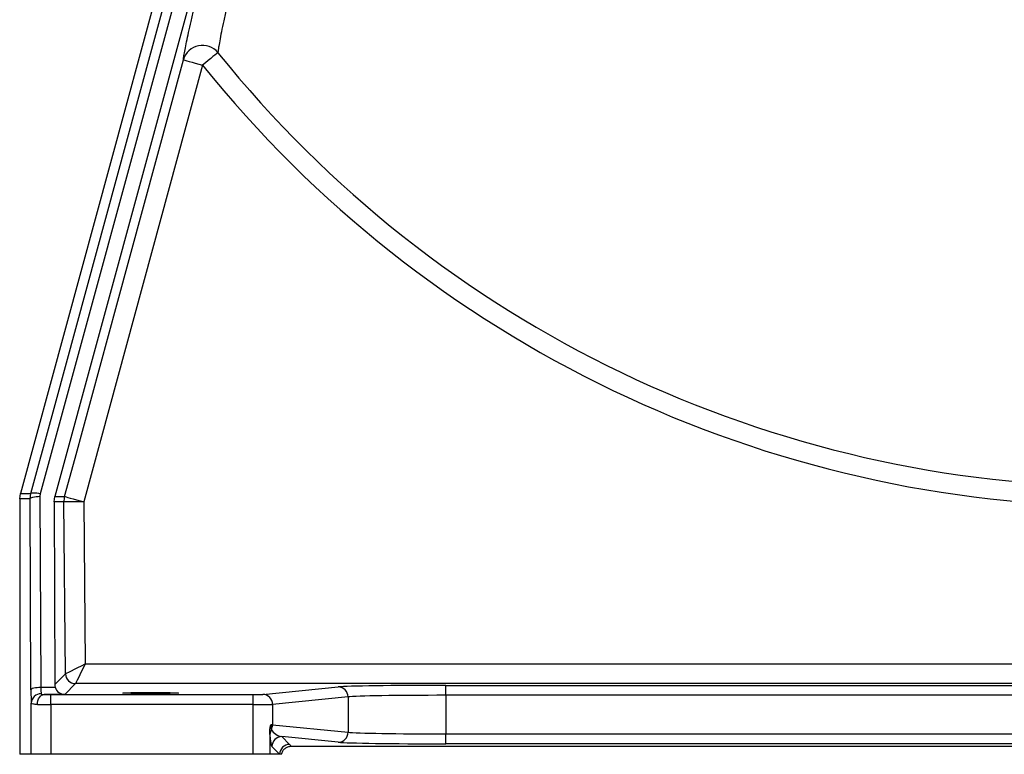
# Model space of a CAD drawing. Header units: millimetres. Extents: x 2731 to 14496, y 2048 to 15393.
# Tile 1 of 13: x 3277 to 5756, y 2048 to 3898. Entities that reach past the tile are written whole.
import ezdxf

# ---------------------------------------------------------------- set-up
doc = ezdxf.new("R2010")
doc.units = ezdxf.units.MM
doc.header["$LTSCALE"] = 5

msp = doc.modelspace()

# ---------------------------------------------------------------- linework, layer by layer
at = {"color": 7, "linetype": 'Continuous', "lineweight": 25}
for p, q in [((3869.9, 4693), (3328.5, 2704.6)), ((3886.2, 4611.5), (3364.8, 2697.5)), ((3625.9, 3980.7), (3278.3, 2704.7)), ((3737, 3784), (3437.9, 2684.3)), ((3276.5, 2691.5), (3278.3, 2704.7)), ((3302.6, 2691.4), (3304.4, 2704.8)), ((3328.5, 2704.6), (3327.6, 2697.9)), ((3276.5, 2691.5), (3276.5, 2048.2)), ((3302.6, 2691.4), (3276.5, 2691.5)), ((3304.8, 2210.8), (3302.6, 2691.4)), ((3327.6, 2697.9), (3329.8, 2217.3)), ((3363.1, 2684.1), (3364.8, 2697.5)), ((3363.1, 2684.1), (3365.2, 2224)), ((3387.9, 2683.9), (3363.1, 2684.1)), ((3391.9, 2250.9), (3387.9, 2683.9)), ((3437.9, 2684.3), (3441.7, 2276.2)), ((3441.7, 2276.2), (6175.2, 2276.2)), ((3365.2, 2224), (3391.9, 2250.9)), ((3329.8, 2217.3), (3366.1, 2217.3)), ((3416.9, 2226.2), (3389.8, 2198.8)), ((6207.7, 2226.2), (3416.9, 2226.2)), ((3888.9, 2199), (4078.8, 2217.8)), ((4349.6, 2221.8), (5812.8, 2221.8)), ((4349.6, 2196.8), (4349.6, 2221.8)), ((3389.8, 2198.8), (3338.2, 2198.8)), ((3355.3, 2173.7), (3355.3, 2198.7)), ((3355.3, 2198.7), (3864.2, 2198.7)), ((3864.2, 2173.7), (3864.2, 2198.7)), ((4103.4, 2192.8), (3913.5, 2174)), ((4103.4, 2192.8), (4103.4, 2103.6)), ((4349.6, 2196.8), (4349.6, 2099.7)), ((5812.8, 2196.8), (4349.6, 2196.8)), ((3305.3, 2048.2), (3305.3, 2177.4)), ((3355.3, 2173.7), (3355.3, 2048.2)), ((3864.2, 2173.7), (3355.3, 2173.7)), ((3864.2, 2048.2), (3864.2, 2173.7)), ((3913.5, 2174), (3913.5, 2122.4)), ((3913.5, 2122.4), (4103.4, 2103.6)), ((3906.6, 2107.1), (3906.6, 2048.2)), ((4078.8, 2078.6), (3936.7, 2092.7)), ((3936.7, 2092.7), (3956.2, 2073.2)), ((4349.6, 2074.7), (4349.6, 2099.7)), ((4349.6, 2099.7), (5812.8, 2099.7)), ((3931.2, 2048.2), (3911.7, 2067.7)), ((3960.4, 2068.6), (6202, 2068.6)), ((5812.8, 2074.7), (4349.6, 2074.7)), ((3305.3, 2048.2), (3276.5, 2048.2)), ((3355.3, 2048.2), (3305.3, 2048.2)), ((3864.2, 2048.2), (3355.3, 2048.2)), ((3906.6, 2048.2), (3864.2, 2048.2)), ((3931.2, 2048.2), (3906.6, 2048.2)), ((3935.9, 2048.2), (3931.2, 2048.2))]:
    msp.add_line(p, q, dxfattribs=at)
at = {"color": 7, "linetype": 'Continuous', "lineweight": 25, "flags": 128}
for points in [[(3304.4, 2704.8), (3317.1, 2751.5), (3368, 2938.3), (3571.5, 3685.7), (3845.8, 4693.2)], [(3389.6, 2697.4), (3415.9, 2793.9), (3520.9, 3179.9), (3688.8, 3797.1)], [(3688.8, 3797.1), (3689.9, 3796.8), (3692.7, 3796.1), (3697.2, 3794.8), (3703.2, 3793.2), (3710.5, 3791.2), (3718.8, 3789), (3727.7, 3786.6), (3737, 3784)], [(3775.8, 3815.2), (3774.5, 3814.2), (3771.9, 3812.1), (3768.1, 3809.1), (3763.3, 3805.2), (3757.6, 3800.6), (3751.1, 3795.4), (3744.2, 3789.8), (3737, 3784)], [(3278.3, 2704.7), (3280, 2704.7), (3287, 2704.7), (3294, 2704.7), (3304.4, 2704.8)], [(3304.4, 2704.8), (3305.2, 2705.8), (3306.8, 2706.5), (3309.1, 2706.9), (3312.1, 2707), (3315.7, 2706.8), (3319.7, 2706.4), (3324, 2705.6), (3328.5, 2704.6)], [(3302.6, 2691.4), (3303.1, 2692.7), (3304.6, 2693.9), (3306.9, 2695), (3310, 2696), (3313.8, 2696.8), (3318.1, 2697.4), (3322.8, 2697.8), (3327.6, 2697.9)], [(3364.8, 2697.5), (3366.6, 2697.5), (3373.6, 2697.5), (3380.6, 2697.5), (3389.6, 2697.4)], [(3437.9, 2684.3), (3428.2, 2684.2), (3418.9, 2684.1), (3410.4, 2684.1), (3402.8, 2684), (3396.6, 2683.9), (3391.9, 2683.9), (3389, 2683.9), (3387.9, 2683.9)], [(3389.6, 2697.4), (3390.7, 2697.2), (3393.5, 2696.4), (3398, 2695.2), (3404, 2693.5), (3411.3, 2691.5), (3419.6, 2689.3), (3428.5, 2686.9), (3437.9, 2684.3)], [(3391.9, 2250.9), (3393, 2251.5), (3395.9, 2253), (3400.6, 2255.3), (3406.8, 2258.5), (3414.3, 2262.3), (3422.8, 2266.6), (3432.1, 2271.3), (3441.7, 2276.2)], [(3441.7, 2276.2), (3436.9, 2266.5), (3432.3, 2257.2), (3428, 2248.7), (3424.3, 2241.1), (3421.2, 2234.9), (3418.9, 2230.2), (3417.5, 2227.3), (3416.9, 2226.2)], [(3304.8, 2210.8), (3305.4, 2212.1), (3306.9, 2213.3), (3309.2, 2214.4), (3312.3, 2215.4), (3316.1, 2216.2), (3320.4, 2216.8), (3325, 2217.2), (3329.8, 2217.3)], [(3321, 2173.8), (3321.4, 2178.6), (3322.4, 2183.3), (3324, 2187.6), (3326.1, 2191.3), (3328.7, 2194.5), (3331.7, 2196.8), (3334.8, 2198.2), (3338.2, 2198.8)]]:
    msp.add_lwpolyline(points, dxfattribs=at)
at = {"color": 7, "linetype": 'Continuous', "lineweight": 25}
for centre, radius, start, end in [((3737, 3783.6), 50.1, 39.1623, 164.3099), ((6056.2, 5648.2), 2925.8, 218.7926, 270), ((6056.2, 5648.2), 2975.6, 218.7926, 270), ((3437.9, 2684.3), 50, 164.7859, 180.5311), ((3416.9, 2251.2), 25, 180.5539, 269.9794), ((4078.5, 2192.9), 24.9, 359.7716, 89.3605), ((3329.7, 2176.2), 24.3, 88.3838, 177.3564), ((3888.6, 2174.1), 24.9, 359.773, 89.3583), ((3930.2, 2098), 23.3, 148.1901, 179.6029), ((3888.1, 2122.5), 25.4, 331.2604, 359.837), ((3936.7, 2067.7), 25, 90.0204, 179.9789), ((4078.5, 2103.5), 24.9, 270.6402, 0.2277), ((3956.2, 2048.2), 25, 90.0205, 179.9795)]:
    msp.add_arc(centre, radius, start, end, dxfattribs=at)
for centre, major_axis, ratio, start_param, end_param in [((3305.7, 2223.8), (0, 50), 0.017455, 1.832558, 2.760226), ((3330.7, 2223.8), (0, 25), 0.03491, 1.832558, 2.760226), ((3390.2, 2224.2), (10, 23.1), 0.993208, 1.985096, 2.254673), ((3389.8, 2223.8), (-9.7, 23.2), 0.975732, 1.446165, 2.737746), ((4349.6, 2217), (275, 0), 0.017455, 1.570796, 2.96706), ((3355.3, 2199.1), (25, 0), 0.017455, 3.955428, 4.712389), ((3864.2, 2199.1), (25, 0), 0.017455, 4.712389, 6.108652), ((4349.6, 2192), (250, 0), 0.019201, 1.570796, 2.96706), ((3355.3, 2174.1), (50, 0), 0.008728, 3.955428, 4.712389), ((3864.2, 2174.1), (50, 0), 0.008728, 4.712389, 6.108652), ((3864.2, 2122.4), (50, 0), 0.008728, 0.174533, 0.458553), ((3936.7, 2117.7), (28.3, -13.9), 0.760074, 4.006734, 5.06842), ((3911.7, 2117.7), (-0.6, 50.3), 0.110233, 1.967447, 3.029133), ((4349.6, 2104.5), (250, 0), 0.019201, 3.316126, 4.712389), ((4349.6, 2079.5), (275, 0), 0.017455, 3.316126, 4.712389)]:
    msp.add_ellipse(centre, major_axis=major_axis, ratio=ratio, start_param=start_param, end_param=end_param, dxfattribs=at)
msp.add_ellipse((3606.2, 2202.6), major_axis=(70, 0), ratio=0.017455, dxfattribs=at)
for points, knots in [([(3976.6, 4699.5), (3969.9, 4671.3), (3956.5, 4614.9), (3936.8, 4532.1), (3919, 4456.9), (3903.1, 4389.6), (3889, 4329.7), (3875.4, 4271.6), (3862.3, 4215.3), (3849.7, 4161.3), (3837.8, 4109.7), (3826.7, 4061.1), (3816.5, 4015.7), (3807.2, 3973.9), (3798.9, 3936.2), (3791.7, 3902.6), (3785.8, 3873.6), (3781.1, 3849.5), (3778.2, 3832.9), (3776.5, 3821.8), (3776, 3817.4), (3775.8, 3815.2)], [0, 0, 0, 0, 0.066862, 0.133762, 0.200605, 0.252373, 0.304208, 0.35603, 0.407778, 0.459913, 0.512215, 0.564551, 0.616809, 0.668905, 0.721359, 0.774046, 0.826793, 0.879444, 0.931867, 0.965934, 1, 1, 1, 1]), ([(3688.8, 3797.1), (3689.2, 3800.4), (3690, 3806.8), (3692.8, 3822.3), (3696.6, 3841.9), (3701.7, 3865.6), (3707.9, 3893.4), (3715.1, 3925), (3723.4, 3960.2), (3732.6, 3998.8), (3742.6, 4040.4), (3754.7, 4089.7), (3769, 4147.9), (3785.8, 4215.6), (3803.6, 4286.7), (3822.7, 4362.3), (3842.9, 4442.1), (3864.2, 4525.6), (3878.9, 4582.9), (3886.2, 4611.5)], [0, 0, 0, 0, 0.051063, 0.102314, 0.153638, 0.204907, 0.255986, 0.306871, 0.357905, 0.409005, 0.460069, 0.510979, 0.579, 0.647195, 0.715424, 0.783491, 0.855628, 0.92784, 1, 1, 1, 1]), ([(3330.3, 2200.6), (3330.5, 2200.3), (3330.7, 2199.7), (3332.2, 2199.1), (3334.8, 2198.8), (3337.1, 2198.8), (3338.2, 2198.8)], [0, 0, 0, 0, 0.193427, 0.386097, 0.702023, 1, 1, 1, 1]), ([(3321, 2173.8), (3317.4, 2173.9), (3310.1, 2174.1), (3305.9, 2175.5), (3305.5, 2176.9), (3305.3, 2177.4)], [0, 0, 0, 0, 0.413465, 0.827066, 1, 1, 1, 1]), ([(3906.6, 2107.1), (3906.8, 2110.2), (3907, 2115.7), (3908.4, 2120.7), (3909.1, 2122.5), (3909.1, 2122.6)], [0, 0, 0, 0, 0.560985, 0.995715, 1, 1, 1, 1]), ([(3909.1, 2122.6), (3909.1, 2121.5), (3909.1, 2119.5), (3909.3, 2116.4), (3909.7, 2113.1), (3910.1, 2111.2), (3910.3, 2110.5), (3910.4, 2110.3)], [0, 0, 0, 0, 0.151787, 0.302901, 0.532771, 0.888713, 1, 1, 1, 1]), ([(3906.9, 2098.2), (3906.8, 2099.5), (3906.7, 2101.5), (3906.6, 2105.6), (3906.6, 2107.1)], [0, 0, 0, 0, 0.620562, 1, 1, 1, 1]), ([(3935.9, 2048.2), (3936.8, 2051.2), (3938.5, 2056.9), (3944.6, 2063.4), (3952, 2067.7), (3957.6, 2068.3), (3960.4, 2068.6)], [0, 0, 0, 0, 0.267925, 0.511936, 0.755962, 1, 1, 1, 1]), ([(3956.2, 2073.2), (3956.5, 2072.9), (3958, 2071.4), (3959.4, 2069.8), (3960.4, 2068.6)], [0, 0, 0, 0, 0.186841, 1, 1, 1, 1])]:
    msp.add_open_spline(points, degree=3, knots=knots, dxfattribs=at)

doc.saveas('drawing.dxf')
